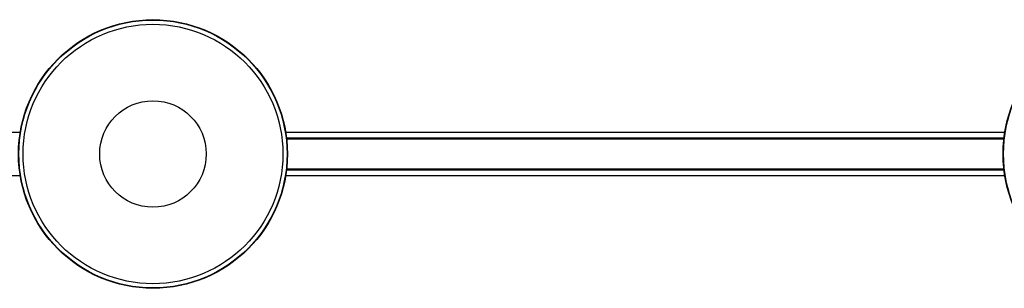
# Model space of a CAD drawing. Header units: millimetres. Extents: x 161 to 2855, y 431 to 1486.
# Tile 2 of 7: x 1061 to 1621, y 431 to 584. Entities that reach past the tile are written whole.
import ezdxf

# ---------------------------------------------------------------- set-up
doc = ezdxf.new("R2010")
doc.units = ezdxf.units.MM

msp = doc.modelspace()

# ---------------------------------------------------------------- linework, layer by layer
at = {"color": 7, "linetype": 'Continuous', "lineweight": 25}
for p, q in [((1061.27, 519.64), (652.31, 519.64)), ((1621.27, 519.64), (1212.31, 519.64)), ((1212.75, 516.5), (1620.83, 516.5)), ((1620.81, 516.35), (1212.77, 516.35)), ((1212.77, 516.34), (1620.81, 516.34)), ((1620.79, 516.14), (1212.79, 516.14)), ((1212.81, 515.94), (1620.77, 515.94)), ((1620.75, 515.78), (1212.83, 515.78)), ((1620.81, 498.44), (1212.77, 498.44)), ((1212.77, 498.43), (1620.81, 498.43)), ((1212.79, 498.64), (1620.79, 498.64)), ((1620.77, 498.84), (1212.81, 498.84)), ((1212.83, 498.99), (1620.75, 498.99)), ((652.31, 495.14), (1061.27, 495.14)), ((1212.31, 495.14), (1621.27, 495.14)), ((1620.83, 498.28), (1212.75, 498.28))]:
    msp.add_line(p, q, dxfattribs=at)
for centre, radius in [((1136.79, 507.39), 76.5), ((1136.79, 507.39), 76.25), ((1696.79, 507.39), 76.5), ((1696.79, 507.39), 76.25), ((1136.79, 507.39), 73.89), ((1136.79, 507.39), 30.3)]:
    msp.add_circle(centre, radius, dxfattribs=at)

doc.saveas('drawing.dxf')
